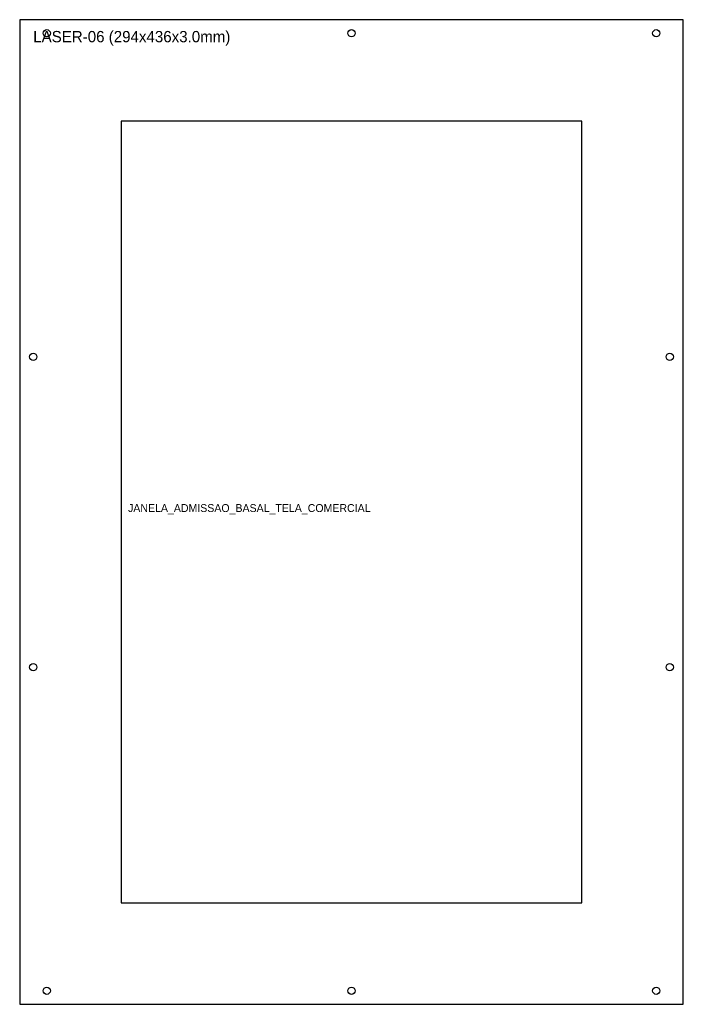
# Model space of a CAD drawing. Header units: metres. Extents: x 0 to 294, y 0 to 436.
import ezdxf

# ---------------------------------------------------------------- set-up
doc = ezdxf.new("R2010")
doc.units = ezdxf.units.M

msp = doc.modelspace()

# ---------------------------------------------------------------- linework, layer by layer
at = {"layer": 'CORTE_EXTERNO'}
for p, q in [((294, 436), (0, 436)), ((0, 436), (0, 0)), ((294, 0), (294, 436)), ((0, 0), (294, 0))]:
    msp.add_line(p, q, dxfattribs=at)
at = {"layer": 'CORTE_INTERNO'}
for p, q in [((249, 391), (45, 391)), ((45, 391), (45, 45)), ((249, 45), (249, 391)), ((45, 45), (249, 45))]:
    msp.add_line(p, q, dxfattribs=at)
at = {"layer": 'FUROS_CIRCULARES'}
for centre in [(12, 430), (147, 430), (282, 430), (6, 286.7), (288, 286.7), (6, 149.3), (288, 149.3), (12, 6), (147, 6), (282, 6)]:
    msp.add_circle(centre, 1.6, dxfattribs=at)

# ---------------------------------------------------------------- texts
at = {"layer": 'LEGENDA'}
for s, height, p in [('LASER-06 (294x436x3.0mm)', 5, (6, 426)), ('JANELA_ADMISSAO_BASAL_TELA_COMERCIAL', 3.5, (48, 218))]:
    msp.add_text(s, height=height, dxfattribs=at).set_placement(p)

doc.saveas('drawing.dxf')
